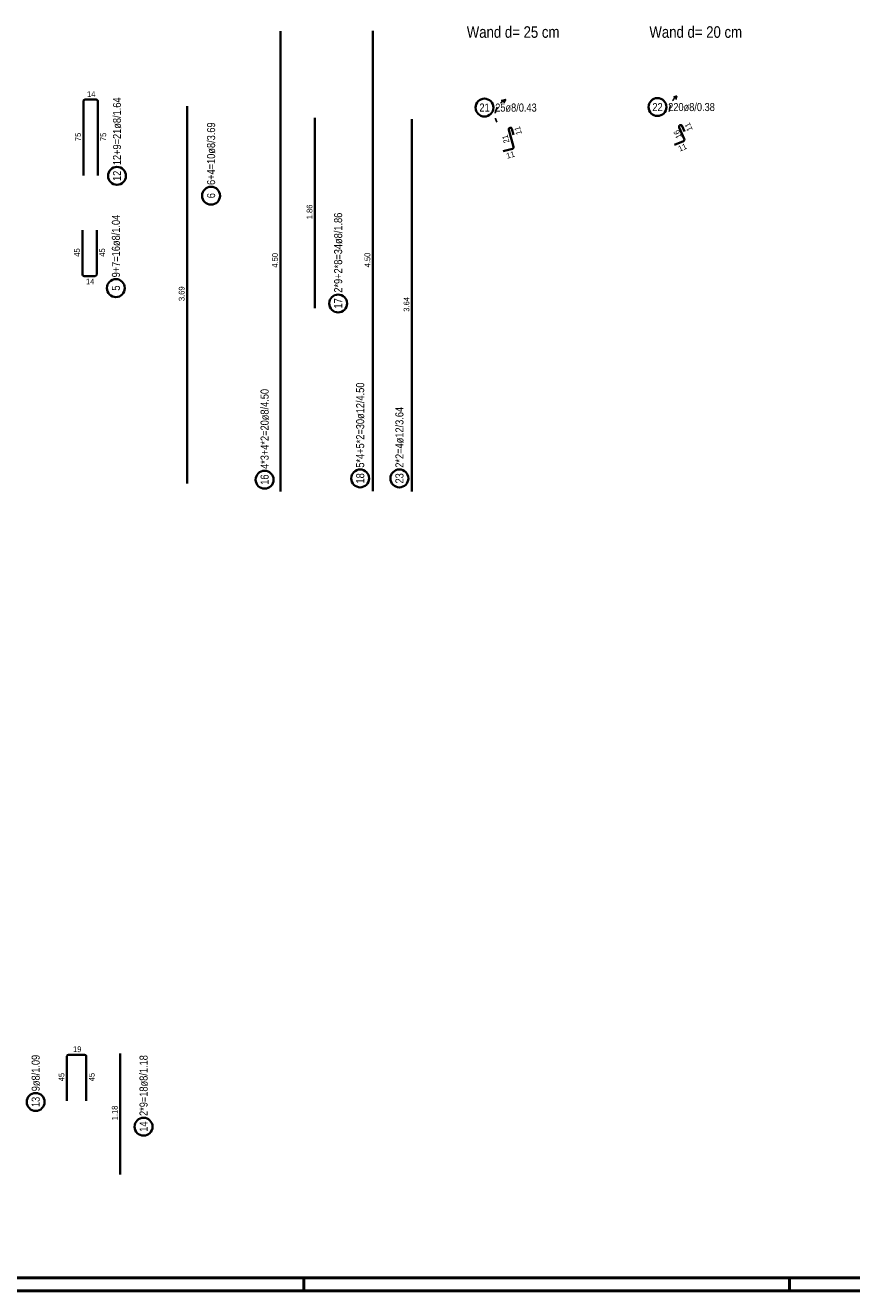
# Model space of a CAD drawing. Header units: millimetres. Extents: x -32.2 to 61.4, y 0 to 42.
# Tile 11 of 19: x 16 to 32.2, y 0 to 24.8. Entities that reach past the tile are written whole.
import ezdxf

# ---------------------------------------------------------------- set-up
doc = ezdxf.new("R2010")
doc.units = ezdxf.units.MM
doc.linetypes.add('HIDDEN', pattern=[0.375, 0.25, -0.125])
doc.styles.add('Arial Narrow', font='ARIALN.TTF')

msp = doc.modelspace()

# ---------------------------------------------------------------- linework, layer by layer
at = {"color": 2, "linetype": 'Continuous', "lineweight": 35, "ltscale": 0.5}
for p, q in [((20.992561, 15.634116), (20.992561, 24.634116)), ((22.801147, 15.640078), (22.801147, 24.640078)), ((17.141419, 21.814431), (17.141417, 23.266431)), ((17.173417, 23.298431), (17.389423, 23.298431)), ((17.421423, 23.266431), (17.421423, 21.814431)), ((19.167124, 23.170533), (19.167124, 15.790533)), ((21.669118, 19.221011), (21.669112, 22.941023)), ((23.565431, 22.912734), (23.565431, 15.632734)), ((28.900922, 22.670633), (28.852469, 22.779896)), ((25.460627, 22.709274), (25.552969, 22.375824)), ((25.554391, 22.611275), (25.522291, 22.726409)), ((28.793941, 22.754003), (28.893272, 22.528949)), ((25.530669, 22.336444), (25.349488, 22.286271)), ((28.876917, 22.486752), (28.704925, 22.410841)), ((17.119865, 19.877039), (17.119865, 20.745039)), ((17.399865, 20.745039), (17.399865, 19.877039)), ((17.367865, 19.845039), (17.151865, 19.845039)), ((16.81575, 3.716618), (16.81575, 4.584618)), ((16.84775, 4.616618), (17.16375, 4.616618)), ((17.19575, 4.584618), (17.19575, 3.716618)), ((17.858488, 4.637471), (17.858488, 2.274501))]:
    msp.add_line(p, q, dxfattribs=at)
at = {"color": 3, "linetype": 'Continuous', "lineweight": 25}
for p, q in [((25.402035, 23.296445), (25.314589, 23.281595)), ((25.402035, 23.296445), (25.364087, 23.235397)), ((28.748513, 23.368744), (28.685649, 23.347716)), ((28.748513, 23.368744), (28.725389, 23.301065))]:
    msp.add_line(p, q, dxfattribs=at)
at = {"color": 4, "linetype": 'Continuous', "lineweight": 50}
for p, q in [((1, 0.25), (59.2, 0.25)), ((0, 0), (59.45, 0))]:
    msp.add_line(p, q, dxfattribs=at)
at = {"color": 4, "linetype": 'Continuous', "lineweight": 50, "ltscale": 0.5}
for p, q in [((21.45, 0), (21.45, 0.25)), ((30.95, 0), (30.95, 0.25))]:
    msp.add_line(p, q, dxfattribs=at)
at = {"color": 2, "linetype": 'Continuous', "lineweight": 35, "ltscale": 0.5}
for centre in [(24.984972, 23.141631), (28.368701, 23.152292), (17.796423, 21.805419), (19.63659, 21.417862), (17.774865, 19.610833), (22.122456, 19.310653), (20.68399, 15.863255), (22.55322, 15.888006), (23.320854, 15.888006), (16.205366, 3.691185), (18.316275, 3.207965)]:
    msp.add_circle(centre, 0.175, dxfattribs=at)
for centre, start, end in [((17.173417, 23.266431), 90, 180.0000695), ((17.389423, 23.266431), 0, 90), ((28.823216, 22.766924), 23.9149823, 203.8149823), ((25.491467, 22.717814), 15.5787879, 195.4787879), ((28.863996, 22.516028), 293.8149823, 23.8149823), ((25.522129, 22.367284), 285.4787879, 15.4787879), ((17.151865, 19.877039), 180, 270), ((17.367865, 19.877039), 270, 0), ((16.84775, 4.584618), 90, 180), ((17.16375, 4.584618), 0, 90)]:
    msp.add_arc(centre, 0.032, start, end, dxfattribs=at)
at = {"color": 3, "linetype": 'HIDDEN', "lineweight": 25, "ltscale": 0.5}
for centre, radius, start, end in [((25.518342, 22.994116), 0.323929, 111.0419338, 204.6116395), ((29.010878, 23.052177), 0.411156, 129.6513966, 190.090283)]:
    msp.add_arc(centre, radius, start, end, dxfattribs=at)

# ---------------------------------------------------------------- texts
at = {"color": 4, "lineweight": 50, "style": 'Arial Narrow'}
for s, p in [('Wand d= 25 cm', (24.639224, 24.506515)), ('Wand d= 20 cm', (28.211969, 24.506515))]:
    msp.add_text(s, height=0.225, dxfattribs=at).set_placement(p)
at = {"color": 2, "lineweight": 35, "char_height": 0.1575, "attachment_point": 1, "line_spacing_factor": 0.9, "style": 'Arial Narrow'}
for s, insert, rotation in [('12+9=21ø8/1.64', (17.717672, 22.015419), 90.0000695), ('6+4=10ø8/3.69', (19.55784, 21.627862), 90), ('12', (17.717673, 21.706194), 90.0000695), ('6', (19.55784, 21.368249), 90), ('2*9+2*8=34ø8/1.86', (22.043706, 19.520653), 90.0001012), ('9+7=16ø8/1.04', (17.696115, 19.820833), 90), ('5', (17.696115, 19.561221), 90), ('17', (22.043707, 19.211428), 90.0001012), ('5*4+5*2=30ø12/4.50', (22.47447, 16.098006), 90), ('4*3+4*2=20ø8/4.50', (20.60524, 16.073255), 90), ('2*2=4ø12/3.64', (23.242104, 16.098006), 90), ('16', (20.60524, 15.76403), 90), ('18', (22.47447, 15.788781), 90), ('23', (23.242104, 15.788781), 90), ('9ø8/1.09', (16.126616, 3.901185), 90), ('2*9=18ø8/1.18', (18.237525, 3.417965), 90), ('13', (16.126616, 3.59196), 90), ('14', (18.237525, 3.10874), 90)]:
    msp.add_mtext(s, dxfattribs=dict(at, insert=insert, rotation=rotation))
at = {"color": 3, "lineweight": 25, "char_height": 0.1125, "attachment_point": 1, "line_spacing_factor": 0.9, "style": 'Arial Narrow'}
for s, insert in [('14', (17.210545, 23.460931)), ('14', (17.18899, 19.795039)), ('19', (16.934875, 4.779118))]:
    msp.add_mtext(s, dxfattribs=dict(at, insert=insert))
at = {"color": 2, "lineweight": 35, "char_height": 0.1575, "attachment_point": 1, "line_spacing_factor": 0.9, "style": 'Arial Narrow'}
for s, insert in [('21', (24.885747, 23.220381)), ('25ø8/0.43', (25.194972, 23.220381)), ('22', (28.269476, 23.231042)), ('220ø8/0.38', (28.578701, 23.231042))]:
    msp.add_mtext(s, dxfattribs=dict(at, insert=insert))
at = {"color": 3, "lineweight": 25, "char_height": 0.1125, "attachment_point": 1, "line_spacing_factor": 0.9, "style": 'Arial Narrow'}
for s, insert, rotation in [('11', (25.610476, 22.5965), 105.5787879), ('11', (28.958556, 22.664145), 113.9149823), ('75', (16.978918, 22.485556), 90.0000695), ('75', (17.471423, 22.485556), 90), ('21', (25.369107, 22.430877), 105.4787879), ('16', (28.743443, 22.520975), 113.8149823), ('11', (25.400538, 22.248526), 15.4787879), ('11', (28.760908, 22.380896), 23.8149823), ('1.86', (21.506615, 20.957267), 90.0001012), ('45', (16.957365, 20.224164), 90), ('45', (17.449865, 20.224164), 90), ('4.50', (20.830061, 20.010366), 90), ('4.50', (22.638647, 20.016328), 90), ('3.69', (19.004624, 19.356783), 90), ('3.64', (23.402931, 19.148984), 90), ('45', (16.65325, 4.095743), 90), ('45', (17.24575, 4.095743), 90), ('1.18', (17.695988, 3.332236), 90)]:
    msp.add_mtext(s, dxfattribs=dict(at, insert=insert, rotation=rotation))

doc.saveas('drawing.dxf')
